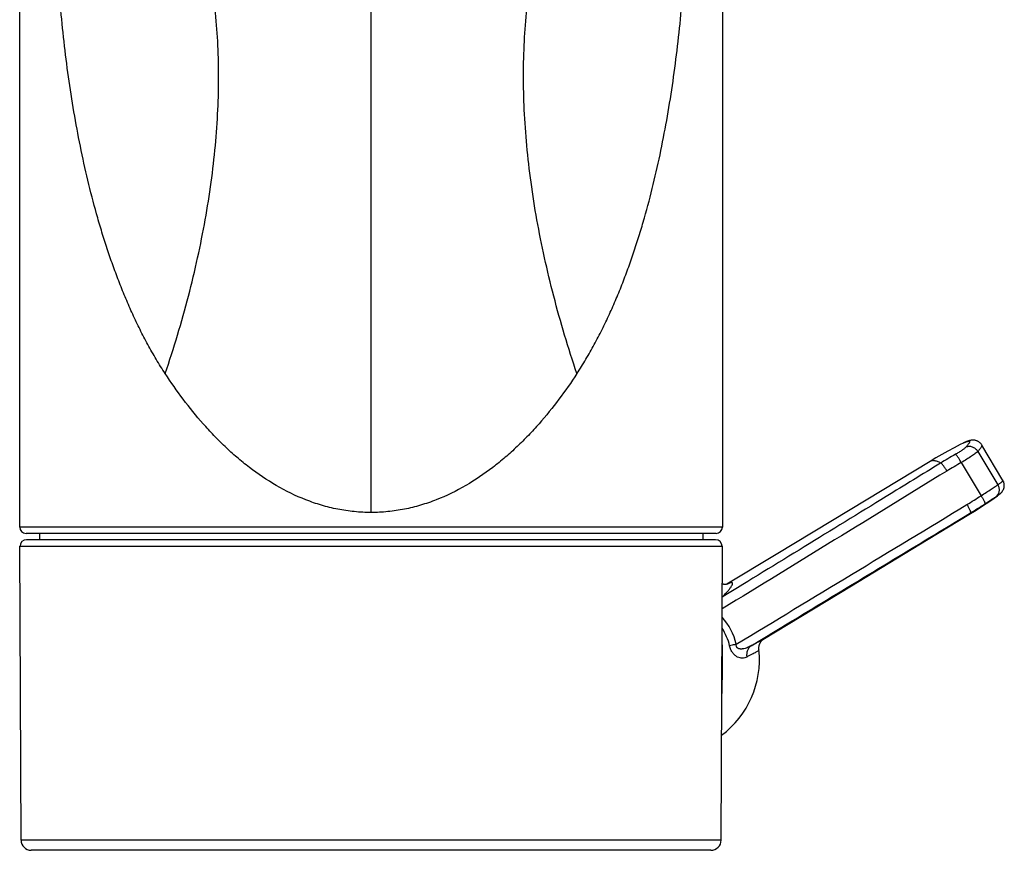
# Model space of a CAD drawing. Header units: millimetres. Extents: x 0 to 559, y 0 to 432.
# Tile 4 of 8: x 110 to 187, y 225 to 290. Entities that reach past the tile are written whole.
import ezdxf

# ---------------------------------------------------------------- set-up
doc = ezdxf.new("R2010")
doc.units = ezdxf.units.MM
doc.header["$LTSCALE"] = 30.734
doc.layers.get('0').update_dxf_attribs({"linetype": 'CONTINUOUS'})

msp = doc.modelspace()

# ---------------------------------------------------------------- linework, layer by layer
at = {"color": 7, "linetype": 'CONTINUOUS'}
for p, q in [((110.441, 250.386), (110.441, 335.386)), ((165.441, 335.386), (165.441, 250.386)), ((187.39, 254.036), (185.744, 256.796)), ((181.689, 255.519), (175.427, 251.734)), ((175.427, 251.734), (169.649, 248.242)), ((164.941, 249.886), (110.941, 249.886)), ((111.984, 249.886), (111.984, 249.386)), ((163.899, 249.886), (163.899, 249.386)), ((164.909, 249.386), (110.974, 249.386)), ((110.444, 248.886), (165.439, 248.886)), ((110.544, 225.882), (110.444, 248.886)), ((165.339, 225.882), (165.439, 248.886)), ((169.649, 248.242), (165.775, 245.902)), ((168.592, 241.577), (175.545, 245.794)), ((168.605, 241.581), (168.616, 241.59)), ((168.616, 241.59), (168.621, 241.594)), ((164.539, 225.086), (111.344, 225.086))]:
    msp.add_line(p, q, dxfattribs=at)
at = {"color": 9, "linetype": 'CONTINUOUS'}
for p, q in [((137.941, 251.523), (137.941, 323.934)), ((184.285, 256.95), (184.288, 256.952)), ((185.422, 256.305), (186.983, 253.688)), ((184.133, 255.429), (185.68, 252.836)), ((165.441, 250.386), (110.441, 250.386)), ((165.339, 225.882), (110.544, 225.882))]:
    msp.add_line(p, q, dxfattribs=at)
at = {"color": 7, "linetype": 'CONTINUOUS'}
for points in [[(184.285, 256.95), (184.048, 256.831), (183.565, 256.58), (183.086, 256.323), (182.611, 256.059), (182.139, 255.787), (181.689, 255.519)], [(185.744, 256.796), (185.734, 256.813), (185.709, 256.849), (185.683, 256.884), (185.656, 256.916), (185.627, 256.947), (185.596, 256.977), (185.564, 257.004), (185.531, 257.03), (185.497, 257.053), (185.461, 257.075), (185.425, 257.094), (185.389, 257.112), (185.351, 257.128), (185.314, 257.141), (185.276, 257.153), (185.239, 257.162), (185.201, 257.17), (185.164, 257.176), (185.128, 257.18), (185.092, 257.183), (185.057, 257.184), (185.023, 257.184), (184.99, 257.183), (184.957, 257.18), (184.926, 257.177), (184.895, 257.173), (184.865, 257.168), (184.835, 257.162), (184.806, 257.155), (184.777, 257.148), (184.748, 257.141), (184.72, 257.132), (184.692, 257.123), (184.663, 257.114), (184.635, 257.104), (184.606, 257.093), (184.577, 257.082), (184.547, 257.07), (184.517, 257.058), (184.486, 257.045), (184.454, 257.031), (184.421, 257.016), (184.388, 257), (184.353, 256.984), (184.318, 256.967), (184.284, 256.95)], [(187.03, 252.879), (187.048, 252.893), (187.066, 252.906), (187.084, 252.919), (187.1, 252.932), (187.117, 252.944), (187.133, 252.957), (187.149, 252.97), (187.164, 252.983), (187.18, 252.997), (187.195, 253.01), (187.21, 253.024), (187.226, 253.038), (187.241, 253.053), (187.256, 253.069), (187.272, 253.085), (187.287, 253.103), (187.303, 253.121), (187.319, 253.14), (187.335, 253.161), (187.35, 253.183), (187.366, 253.206), (187.381, 253.23), (187.396, 253.255), (187.411, 253.282), (187.424, 253.31), (187.437, 253.339), (187.449, 253.368), (187.46, 253.399), (187.469, 253.431), (187.478, 253.464), (187.485, 253.498), (187.491, 253.534), (187.495, 253.57), (187.498, 253.607), (187.499, 253.645), (187.498, 253.684), (187.494, 253.723), (187.489, 253.762), (187.482, 253.801), (187.473, 253.839), (187.462, 253.877), (187.449, 253.915), (187.434, 253.952), (187.417, 253.987), (187.398, 254.022), (187.39, 254.036)], [(184.715, 251.354), (185.158, 251.627), (185.615, 251.917), (186.067, 252.214), (186.515, 252.518), (186.958, 252.828), (187.03, 252.879)], [(175.545, 245.794), (181.543, 249.431), (184.715, 251.354)], [(165.644, 245.891), (165.63, 245.891), (165.604, 245.892), (165.575, 245.893), (165.546, 245.896), (165.515, 245.9), (165.483, 245.906), (165.45, 245.913), (165.426, 245.919)], [(165.838, 245.917), (165.839, 245.917), (165.839, 245.917), (165.837, 245.917), (165.833, 245.915), (165.827, 245.914), (165.819, 245.911), (165.809, 245.909), (165.797, 245.906), (165.783, 245.903), (165.767, 245.9), (165.749, 245.898), (165.729, 245.895), (165.707, 245.893), (165.683, 245.891), (165.658, 245.891), (165.644, 245.891)], [(168.292, 240.763), (168.29, 240.79), (168.287, 240.836), (168.287, 240.881), (168.289, 240.927), (168.292, 240.971), (168.298, 241.015), (168.305, 241.057), (168.314, 241.098), (168.325, 241.138), (168.337, 241.176), (168.35, 241.212), (168.363, 241.246), (168.377, 241.278), (168.392, 241.308), (168.407, 241.336), (168.422, 241.362), (168.437, 241.386), (168.451, 241.409), (168.466, 241.43), (168.48, 241.449), (168.495, 241.467), (168.508, 241.484), (168.522, 241.5), (168.535, 241.514), (168.547, 241.527), (168.559, 241.539), (168.57, 241.549), (168.58, 241.559), (168.589, 241.567), (168.597, 241.575), (168.605, 241.581)]]:
    msp.add_lwpolyline(points, dxfattribs=at)
at = {"color": 9, "linetype": 'CONTINUOUS'}
for centre, radius, start, end in [((186.284, 252.955), 4.467, 115.99096, 116.54695), ((201.409, 224.622), 36.103, 119.437, 121.54901), ((201.517, 224.633), 35.364, 119.44393, 121.55626), ((166.257, 282.426), 35.395, 301.16944, 303.28055), ((166.145, 282.4), 36.132, 301.17147, 303.28237), ((167.204, 243.182), 3.064, 116.69339, 117.10045), ((167.126, 243.338), 2.888, 116.52474, 116.69098), ((161.823, 240.116), 4.827, 13.08114, 41.90875), ((161.858, 240.119), 4.257, 13.09835, 33.39986)]:
    msp.add_arc(centre, radius, start, end, dxfattribs=at)
at = {"color": 7, "linetype": 'CONTINUOUS'}
for centre, radius, start, end in [((110.941, 250.386), 0.5, 180, 270), ((164.941, 250.386), 0.5, 270, 360), ((110.974, 248.886), 0.5, 90, 180), ((164.909, 248.886), 0.5, 0, 90), ((160.983, 239.986), 7.35, 306.69103, 6.06687), ((111.344, 225.886), 0.8, 180.25, 270), ((164.539, 225.886), 0.8, 270, 359.75)]:
    msp.add_arc(centre, radius, start, end, dxfattribs=at)
at = {"color": 9, "linetype": 'CONTINUOUS'}
for points, knots in [([(121.831, 262.387), (121.589, 262.756), (121.119, 263.504), (120.575, 264.465), (120.16, 265.246), (119.858, 265.837), (119.567, 266.433), (119.286, 267.036), (119.014, 267.643), (118.662, 268.459), (118.244, 269.489), (117.775, 270.741), (117.337, 272.007), (116.926, 273.286), (116.414, 275.01), (115.838, 277.195), (115.242, 279.852), (114.731, 282.547), (114.299, 285.274), (113.821, 288.963), (113.483, 292.691), (113.265, 296.446), (113.119, 300.232), (113.087, 303.078), (113.094, 304.976)], [0, 0, 0, 0, 0.030073, 0.060178, 0.07524, 0.090309, 0.105391, 0.12049, 0.135602, 0.150724, 0.181007, 0.211364, 0.241795, 0.272302, 0.302889, 0.364339, 0.426187, 0.488455, 0.551168, 0.614326, 0.74186, 0.806136, 0.870644, 1, 1, 1, 1]), ([(154.051, 262.387), (154.294, 262.756), (154.764, 263.504), (155.308, 264.465), (155.723, 265.246), (156.025, 265.837), (156.316, 266.433), (156.597, 267.036), (156.869, 267.643), (157.22, 268.459), (157.639, 269.489), (158.108, 270.741), (158.546, 272.007), (158.956, 273.286), (159.469, 275.01), (160.044, 277.195), (160.641, 279.852), (161.152, 282.547), (161.584, 285.274), (162.062, 288.963), (162.4, 292.691), (162.618, 296.446), (162.763, 300.232), (162.796, 303.078), (162.788, 304.976)], [0, 0, 0, 0, 0.030073, 0.060178, 0.07524, 0.090309, 0.105391, 0.12049, 0.135602, 0.150724, 0.181007, 0.211364, 0.241795, 0.272302, 0.302889, 0.364339, 0.426187, 0.488455, 0.551168, 0.614326, 0.74186, 0.806136, 0.870644, 1, 1, 1, 1]), ([(121.831, 262.387), (122.508, 264.388), (123.413, 267.401), (124.384, 271.439), (124.978, 274.409), (125.441, 277.334), (125.773, 280.202), (125.971, 283.004), (126.035, 285.728), (125.965, 288.364), (125.76, 290.902), (125.422, 293.333), (124.952, 295.647), (124.351, 297.837), (123.622, 299.894), (122.767, 301.809), (122.102, 303.009), (121.75, 303.581)], [0, 0, 0, 0, 0.149453, 0.222378, 0.293863, 0.363747, 0.431884, 0.498146, 0.56242, 0.624616, 0.684667, 0.742532, 0.798202, 0.851701, 0.90309, 0.952473, 1, 1, 1, 1]), ([(154.051, 262.387), (153.375, 264.388), (152.469, 267.401), (151.499, 271.439), (150.905, 274.409), (150.442, 277.334), (150.11, 280.202), (149.912, 283.004), (149.848, 285.728), (149.918, 288.364), (150.123, 290.902), (150.46, 293.333), (150.931, 295.647), (151.531, 297.837), (152.261, 299.894), (153.116, 301.809), (153.78, 303.009), (154.133, 303.581)], [0, 0, 0, 0, 0.149453, 0.222378, 0.293863, 0.363747, 0.431884, 0.498146, 0.56242, 0.624616, 0.684667, 0.742532, 0.798202, 0.851701, 0.90309, 0.952473, 1, 1, 1, 1]), ([(137.941, 251.523), (137.722, 251.523), (137.284, 251.533), (136.629, 251.582), (135.978, 251.663), (135.118, 251.812), (134.062, 252.072), (132.43, 252.633), (130.504, 253.575), (128.742, 254.769), (127.437, 255.83), (126.51, 256.671), (125.629, 257.552), (124.514, 258.768), (123.222, 260.364), (122.28, 261.705), (121.831, 262.387)], [0, 0, 0, 0, 0.032464, 0.064909, 0.097319, 0.129677, 0.194163, 0.258298, 0.385251, 0.510582, 0.572715, 0.634518, 0.696019, 0.757252, 0.879004, 1, 1, 1, 1]), ([(154.051, 262.387), (153.602, 261.705), (152.661, 260.364), (151.368, 258.768), (150.254, 257.552), (149.373, 256.671), (148.446, 255.83), (147.14, 254.769), (145.379, 253.575), (143.453, 252.633), (141.821, 252.072), (140.764, 251.812), (139.905, 251.663), (139.254, 251.582), (138.598, 251.533), (138.16, 251.523), (137.941, 251.523)], [0, 0, 0, 0, 0.120996, 0.242748, 0.303981, 0.365482, 0.427285, 0.489418, 0.614749, 0.741702, 0.805837, 0.870323, 0.902681, 0.935091, 0.967536, 1, 1, 1, 1]), ([(184.485, 256.627), (184.468, 256.609), (184.429, 256.571), (184.359, 256.513), (184.274, 256.448), (184.134, 256.349), (183.931, 256.218), (183.758, 256.116), (183.665, 256.064)], [0, 0, 0, 0, 0.07315, 0.16442, 0.272619, 0.396121, 0.680871, 1, 1, 1, 1]), ([(184.327, 256.971), (184.358, 256.986), (184.418, 257.014), (184.503, 257.051), (184.576, 257.078), (184.638, 257.097), (184.689, 257.108), (184.725, 257.109), (184.748, 257.105), (184.761, 257.099), (184.771, 257.092), (184.78, 257.077), (184.782, 257.058), (184.779, 257.037), (184.771, 257.01), (184.753, 256.971), (184.722, 256.918), (184.679, 256.857), (184.625, 256.787), (184.559, 256.709), (184.511, 256.655), (184.485, 256.627)], [0, 0, 0, 0, 0.101864, 0.190622, 0.26623, 0.328791, 0.378625, 0.416504, 0.431557, 0.444582, 0.456317, 0.467752, 0.493615, 0.509736, 0.528516, 0.574892, 0.633828, 0.705752, 0.79079, 0.888909, 1, 1, 1, 1]), ([(185.422, 256.305), (185.374, 256.382), (185.25, 256.521), (185.048, 256.633), (184.872, 256.677), (184.739, 256.686), (184.608, 256.67), (184.524, 256.644), (184.485, 256.627)], [0, 0, 0, 0, 0.254643, 0.508277, 0.63378, 0.757603, 0.879634, 1, 1, 1, 1]), ([(185.744, 256.796), (185.749, 256.788), (185.752, 256.772), (185.749, 256.75), (185.742, 256.721), (185.722, 256.679), (185.688, 256.622), (185.64, 256.556), (185.58, 256.48), (185.506, 256.395), (185.452, 256.336), (185.422, 256.305)], [0, 0, 0, 0, 0.046731, 0.075797, 0.109905, 0.195182, 0.305012, 0.440273, 0.601239, 0.787891, 1, 1, 1, 1]), ([(184.133, 255.429), (184.089, 255.508), (184.022, 255.622), (183.93, 255.765), (183.864, 255.858), (183.804, 255.936), (183.751, 255.997), (183.711, 256.036), (183.683, 256.056), (183.671, 256.062), (183.665, 256.064)], [0, 0, 0, 0, 0.339286, 0.497898, 0.642267, 0.767845, 0.87083, 0.948475, 0.977432, 1, 1, 1, 1]), ([(185.422, 256.305), (185.395, 256.278), (185.332, 256.222), (185.221, 256.133), (185.086, 256.033), (184.865, 255.88), (184.546, 255.675), (184.276, 255.513), (184.133, 255.429)], [0, 0, 0, 0, 0.072751, 0.163899, 0.272118, 0.395703, 0.680665, 1, 1, 1, 1]), ([(182.518, 255.389), (181.094, 254.514), (175.397, 251.016), (169.698, 247.519), (165.422, 244.9)], [0, 0, 0, 0, 0.249995, 1, 1, 1, 1]), ([(182.518, 255.389), (182.435, 255.434), (182.312, 255.493), (182.147, 255.547), (182.039, 255.571), (181.938, 255.581), (181.846, 255.576), (181.763, 255.557), (181.712, 255.533), (181.689, 255.519)], [0, 0, 0, 0, 0.325946, 0.466307, 0.592843, 0.707057, 0.811024, 0.907513, 1, 1, 1, 1]), ([(183.009, 254.768), (182.963, 254.845), (182.892, 254.957), (182.794, 255.096), (182.725, 255.187), (182.662, 255.264), (182.607, 255.324), (182.565, 255.362), (182.537, 255.381), (182.524, 255.387), (182.518, 255.389)], [0, 0, 0, 0, 0.338464, 0.496917, 0.641283, 0.766998, 0.870233, 0.948196, 0.977309, 1, 1, 1, 1]), ([(185.68, 252.836), (185.82, 252.925), (186.085, 253.095), (186.449, 253.332), (186.744, 253.526), (186.914, 253.64), (186.983, 253.688)], [0, 0, 0, 0, 0.320304, 0.605983, 0.837746, 1, 1, 1, 1]), ([(186.983, 253.688), (187.028, 253.609), (187.092, 253.436), (187.092, 253.206), (187.044, 253.035), (186.986, 252.918), (186.907, 252.815), (186.842, 252.758), (186.807, 252.733)], [0, 0, 0, 0, 0.257417, 0.510209, 0.634691, 0.75759, 0.8792, 1, 1, 1, 1]), ([(186.983, 253.688), (187.018, 253.71), (187.082, 253.752), (187.17, 253.812), (187.244, 253.866), (187.303, 253.913), (187.342, 253.948), (187.366, 253.973), (187.378, 253.989), (187.387, 254.003), (187.392, 254.016), (187.394, 254.027), (187.392, 254.033), (187.39, 254.036)], [0, 0, 0, 0, 0.223359, 0.41824, 0.584318, 0.721449, 0.829725, 0.873224, 0.90983, 0.939863, 0.963928, 0.983219, 1, 1, 1, 1]), ([(185.68, 252.836), (185.727, 252.762), (185.793, 252.653), (185.871, 252.51), (185.916, 252.417), (185.951, 252.338), (185.97, 252.28), (185.978, 252.243), (185.981, 252.222), (185.98, 252.206), (185.976, 252.197), (185.974, 252.194)], [0, 0, 0, 0, 0.367556, 0.532991, 0.679005, 0.801086, 0.895757, 0.932169, 0.961255, 0.983429, 1, 1, 1, 1]), ([(186.807, 252.733), (186.848, 252.758), (186.921, 252.804), (186.994, 252.853), (187.026, 252.876)], [0, 0, 0, 0, 0.546305, 1, 1, 1, 1]), ([(184.576, 252.14), (184.621, 252.064), (184.684, 251.953), (184.756, 251.807), (184.798, 251.712), (184.83, 251.631), (184.847, 251.572), (184.854, 251.534), (184.856, 251.513), (184.854, 251.496), (184.85, 251.487), (184.847, 251.484)], [0, 0, 0, 0, 0.366233, 0.531343, 0.677265, 0.799487, 0.894524, 0.9312, 0.960597, 0.983111, 1, 1, 1, 1]), ([(185.974, 252.194), (186.141, 252.304), (186.374, 252.456), (186.652, 252.635), (186.762, 252.704), (186.807, 252.733)], [0, 0, 0, 0, 0.606581, 0.838215, 1, 1, 1, 1]), ([(167.687, 241.093), (169.117, 241.96), (174.835, 245.426), (180.556, 248.888), (184.847, 251.484)], [0, 0, 0, 0, 0.250007, 1, 1, 1, 1]), ([(184.847, 251.484), (184.83, 251.457), (184.79, 251.408), (184.741, 251.369), (184.715, 251.354)], [0, 0, 0, 0, 0.512677, 1, 1, 1, 1]), ([(165.422, 244.901), (165.504, 244.984), (165.655, 245.14), (165.855, 245.363), (165.993, 245.534), (166.082, 245.654), (166.133, 245.732), (166.174, 245.8), (166.204, 245.861), (166.224, 245.912), (166.233, 245.954), (166.231, 245.985), (166.224, 246.004), (166.212, 246.019), (166.189, 246.031), (166.167, 246.033), (166.155, 246.033)], [0, 0, 0, 0, 0.238111, 0.443077, 0.613654, 0.685776, 0.749034, 0.803435, 0.849071, 0.886193, 0.915365, 0.937854, 0.947446, 0.956587, 0.975849, 1, 1, 1, 1]), ([(166.155, 246.033), (166.136, 246.033), (166.092, 246.027), (166.02, 246.005), (165.932, 245.969), (165.87, 245.94), (165.836, 245.923)], [0, 0, 0, 0, 0.168351, 0.389541, 0.666422, 1, 1, 1, 1]), ([(166.525, 241.209), (166.477, 241.198), (166.303, 241.156), (166.129, 241.115), (166.004, 241.084)], [0, 0, 0, 0, 0.276219, 1, 1, 1, 1]), ([(167.687, 241.093), (167.636, 241.064), (167.533, 241.01), (167.372, 240.94), (167.206, 240.883), (167.063, 240.851), (166.947, 240.837), (166.86, 240.836), (166.772, 240.845), (166.7, 240.866), (166.646, 240.894), (166.609, 240.922), (166.576, 240.958), (166.542, 241.016), (166.52, 241.102), (166.521, 241.173), (166.525, 241.209)], [0, 0, 0, 0, 0.120886, 0.241525, 0.361951, 0.482163, 0.542265, 0.602401, 0.662771, 0.723867, 0.755124, 0.787166, 0.820303, 0.854727, 0.926469, 1, 1, 1, 1]), ([(168.592, 241.577), (168.54, 241.545), (168.42, 241.477), (168.216, 241.367), (167.966, 241.237), (167.785, 241.143), (167.687, 241.093)], [0, 0, 0, 0, 0.177279, 0.404004, 0.678829, 1, 1, 1, 1]), ([(167.346, 240.212), (167.295, 240.186), (167.185, 240.145), (167.006, 240.12), (166.814, 240.138), (166.652, 240.193), (166.524, 240.264), (166.389, 240.361), (166.233, 240.529), (166.089, 240.786), (166.028, 240.982), (166.004, 241.084)], [0, 0, 0, 0, 0.092778, 0.18855, 0.290436, 0.401936, 0.462664, 0.527362, 0.669992, 0.829876, 1, 1, 1, 1]), ([(167.687, 241.093), (167.622, 241.05), (167.504, 240.94), (167.384, 240.724), (167.327, 240.474), (167.333, 240.3), (167.346, 240.212)], [0, 0, 0, 0, 0.235195, 0.478785, 0.733872, 1, 1, 1, 1]), ([(168.292, 240.763), (168.293, 240.759), (168.289, 240.748), (168.278, 240.734), (168.259, 240.716), (168.22, 240.686), (168.151, 240.641), (168.046, 240.579), (167.911, 240.506), (167.748, 240.419), (167.556, 240.32), (167.419, 240.25), (167.346, 240.212)], [0, 0, 0, 0, 0.011129, 0.027618, 0.050687, 0.080755, 0.162447, 0.273154, 0.412743, 0.580826, 0.776823, 1, 1, 1, 1])]:
    msp.add_open_spline(points, degree=3, knots=knots, dxfattribs=at)
for points in [[(183.009, 254.768), (177.147, 251.168), (171.284, 247.569), (165.418, 243.975)], [(166.525, 241.209), (172.54, 244.856), (178.557, 248.499), (184.576, 252.14)]]:
    msp.add_open_spline(points, degree=3, dxfattribs=at)
at = {"color": 7, "linetype": 'CONTINUOUS'}
msp.add_open_spline([(165.406, 241.158), (165.408, 240.838), (165.411, 240.197), (165.41, 239.238), (165.404, 238.287), (165.395, 237.657), (165.389, 237.346)], degree=3, knots=[0, 0, 0, 0, 0.25168, 0.504431, 0.754955, 1, 1, 1, 1], dxfattribs=at)

doc.saveas('drawing.dxf')
